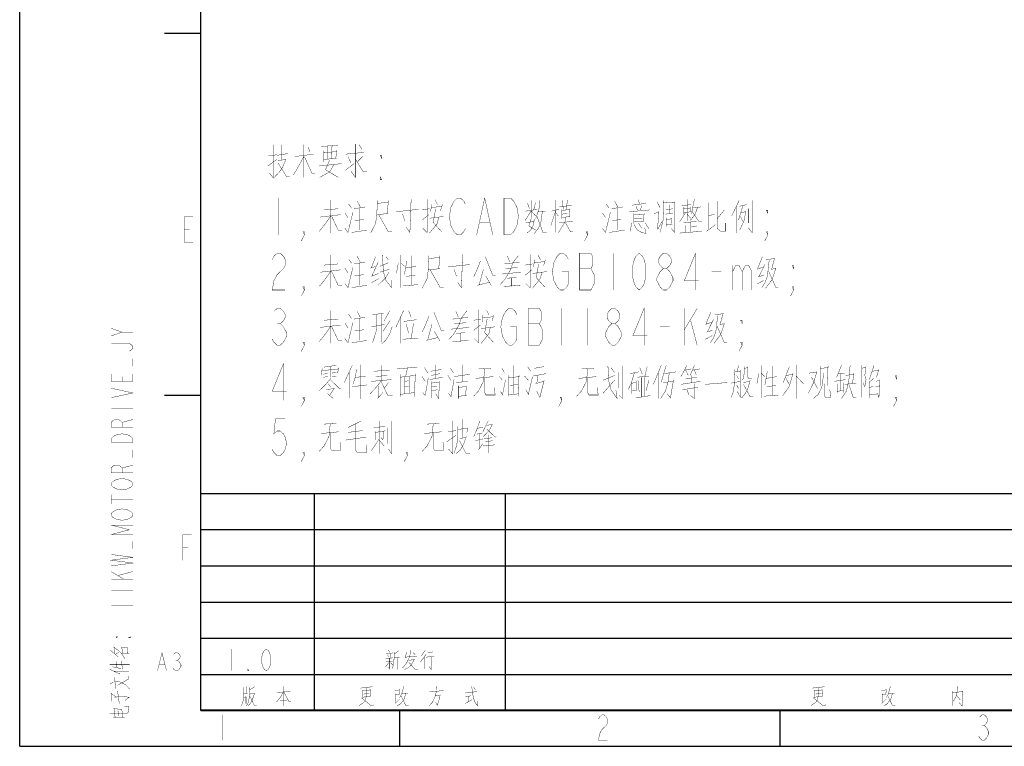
# Model space of a CAD drawing. Header units: millimetres. Extents: x 0 to 421, y 0 to 297.
# Tile 1 of 8: x 0 to 136, y 0 to 100. Entities that reach past the tile are written whole.
import ezdxf

# ---------------------------------------------------------------- set-up
doc = ezdxf.new("R2010")
doc.units = ezdxf.units.MM
doc.header["$LTSCALE"] = 23.1
doc.layers.add('13KW_HVAC_JY_DXF_FORMAT', color=7, linetype='CONTINUOUS')
doc.layers.add('13KW_HVAC_JY_DXF_TEXT', color=7, linetype='CONTINUOUS')

msp = doc.modelspace()

# ---------------------------------------------------------------- linework, layer by layer
at = {"layer": '13KW_HVAC_JY_DXF_FORMAT', "color": 2, "linetype": 'Continuous'}
for p, q in [((0, 0), (0, 297)), ((20, 98.5), (25, 98.5)), ((20, 48.5), (25, 48.5)), ((25.00062, 4.92626), (25.00062, 34.92626)), ((25.00062, 34.92626), (235.10062, 34.92626)), ((40.70062, 4.92626), (40.70062, 34.92626)), ((67.10062, 4.92626), (67.10062, 34.92626)), ((25.00062, 29.92626), (235.10062, 29.92626)), ((25.00062, 24.92626), (235.10062, 24.92626)), ((25.00062, 19.92626), (235.10062, 19.92626)), ((25.00062, 14.92626), (235.10062, 14.92626)), ((25.00062, 9.92626), (235.10062, 9.92626)), ((25.00062, 4.92626), (235.10062, 4.92626)), ((52.5, 0), (52.5, 5)), ((105, 0), (105, 5)), ((0, 0), (420, 0))]:
    msp.add_line(p, q, dxfattribs=at)
at = {"layer": '13KW_HVAC_JY_DXF_FORMAT', "color": 7, "linetype": 'Continuous'}
for p, q in [((25, 5), (25, 292)), ((415, 5), (25, 5))]:
    msp.add_line(p, q, dxfattribs=at)
at = {"layer": '13KW_HVAC_JY_DXF_FORMAT', "color": 2, "linetype": 'Continuous', "const_width": 0.05}
for points in [[(23.92632, 69.65543), (22.70132, 69.65543), (22.70132, 73.15544), (23.92632, 73.15544)], [(22.70132, 71.40544), (23.46695, 71.40544)], [(14.13235, 57.20829), (12.63235, 57.73329)], [(12.63235, 56.68329), (14.13235, 57.20829), (15.63235, 57.20829)], [(12.63235, 55.63329), (15.13235, 55.63329), (15.38235, 55.50204), (15.63235, 55.23954), (15.63235, 54.97704), (15.38235, 54.71454), (15.13235, 54.58329)], [(15.63235, 53.53329), (15.63235, 52.48329)], [(15.63235, 51.43329), (15.63235, 50.38329), (12.63235, 50.38329), (12.63235, 51.43329)], [(14.13235, 50.38329), (14.13235, 51.03954)], [(12.63235, 48.15204), (15.63235, 48.80829), (12.63235, 49.46454)], [(12.63235, 46.70829), (15.63235, 46.70829)], [(15.63235, 44.08329), (12.63235, 44.08329), (12.63235, 44.73954), (12.88235, 45.00204), (13.13235, 45.13329), (13.63235, 45.13329), (13.88235, 45.00204), (14.13235, 44.73954), (14.13235, 44.08329)], [(14.13235, 44.73954), (15.63235, 45.13329)], [(14.88235, 43.03329), (15.38235, 42.77079), (15.63235, 42.50829), (15.63235, 41.98329), (12.63235, 41.98329)], [(12.63235, 41.98329), (12.63235, 42.50829), (12.88235, 42.77079)], [(12.88235, 42.77079), (13.38235, 43.03329), (14.13235, 43.16454), (14.88235, 43.03329)], [(15.63235, 40.93329), (15.63235, 39.88329)], [(15.63235, 37.78329), (12.63235, 37.78329), (12.63235, 38.43954), (12.88235, 38.70204), (13.13235, 38.83329), (13.63235, 38.83329), (13.88235, 38.70204), (14.13235, 38.43954), (14.13235, 37.78329)], [(14.13235, 38.43954), (15.63235, 38.83329)], [(12.88235, 36.60204), (13.38235, 36.86454), (14.13235, 36.99579), (14.88235, 36.86454)], [(14.88235, 36.86454), (15.38235, 36.60204), (15.63235, 36.33954), (15.63235, 36.07704), (15.38235, 35.81454)], [(13.38235, 35.55204), (12.88235, 35.81454), (12.63235, 36.07704), (12.63235, 36.33954), (12.88235, 36.60204)], [(15.38235, 35.81454), (14.88235, 35.55204), (14.13235, 35.42079), (13.38235, 35.55204)], [(12.63235, 33.45204), (12.63235, 34.76454)], [(12.63235, 34.10829), (15.63235, 34.10829)], [(12.88235, 32.40204), (13.38235, 32.66454), (14.13235, 32.79579), (14.88235, 32.66454)], [(14.88235, 32.66454), (15.38235, 32.40204), (15.63235, 32.13954), (15.63235, 31.87704), (15.38235, 31.61454)], [(13.38235, 31.35204), (12.88235, 31.61454), (12.63235, 31.87704), (12.63235, 32.13954), (12.88235, 32.40204)], [(15.38235, 31.61454), (14.88235, 31.35204), (14.13235, 31.22079), (13.38235, 31.35204)], [(15.63235, 29.25204), (12.63235, 29.25204), (15.13235, 29.90829), (12.63235, 30.56454), (15.63235, 30.56454)], [(22.53982, 25.70085), (22.53982, 29.20085), (23.76482, 29.20085)], [(15.63235, 28.33329), (15.63235, 27.28329)], [(22.53982, 27.45086), (23.30545, 27.45086)], [(12.63235, 24.92079), (15.63235, 25.31454), (12.63235, 25.70829), (15.63235, 26.10204), (12.63235, 26.49579)], [(14.38235, 23.08329), (12.63235, 24.13329)], [(13.63235, 23.60829), (15.63235, 24.13329)], [(12.63235, 23.08329), (15.63235, 23.08329)], [(12.63235, 21.50829), (15.63235, 21.50829)], [(12.63235, 19.40829), (15.63235, 19.40829)], [(13.30586, 15.12889), (13.55586, 15.12889), (13.30586, 14.99764), (13.30586, 15.12889)], [(15.30586, 15.12889), (15.30586, 14.99764), (15.05586, 14.99764), (15.30586, 15.12889)], [(12.93489, 13.72889), (13.6607, 13.22889), (14.09618, 12.77889)], [(13.08005, 12.87889), (13.03166, 13.62889)], [(14.87037, 13.57889), (14.04779, 13.67889)], [(14.24134, 12.82889), (14.09618, 13.62889)], [(14.91876, 12.82889), (14.87037, 13.67889)], [(12.49941, 13.27889), (13.61231, 12.37889)], [(13.2736, 12.72889), (13.6607, 12.97889)], [(13.99941, 12.82889), (15.1607, 12.82889)], [(14.09618, 12.77889), (14.53166, 12.12889)], [(19.02465, 10.43104), (19.64965, 12.93104), (20.27465, 10.43104)], [(21.27465, 12.7227), (21.52465, 12.93104), (21.77465, 12.93104), (22.02465, 12.7227), (22.14965, 12.51437), (22.14965, 12.30604), (22.02465, 12.0977), (21.77465, 11.88937), (22.02465, 11.68104)], [(29.25062, 13.42626), (29.25062, 10.42626)], [(34.05062, 10.42626), (33.75062, 10.67626), (33.60062, 10.92626), (33.45062, 11.42626), (33.45062, 12.42625), (33.60062, 12.92625), (33.75062, 13.17626), (34.05062, 13.42626), (34.35062, 13.17626), (34.50062, 12.92625), (34.65062, 12.42625), (34.65062, 11.42626), (34.50062, 10.92626), (34.35062, 10.67626), (34.05062, 10.42626)], [(50.52919, 12.1198), (51.55776, 12.21658)], [(50.64348, 12.79723), (51.50062, 12.894)], [(50.81491, 12.65206), (50.92919, 12.31335)], [(50.92919, 13.28109), (51.10062, 12.99077)], [(51.2149, 12.79723), (51.15776, 12.21658)], [(51.72919, 13.03916), (51.67205, 11.53916), (51.61491, 11.20045), (51.44348, 10.71658)], [(52.30062, 13.18432), (51.72919, 12.74884)], [(51.72919, 12.21658), (52.47205, 12.31335)], [(52.12919, 12.26497), (52.12919, 10.57142)], [(54.01491, 13.28109), (53.84348, 12.36174), (53.44348, 11.53916), (52.87205, 10.81335)], [(53.44348, 13.03916), (53.21491, 12.21658)], [(53.21491, 12.31335), (54.87205, 12.45851)], [(54.30062, 12.99077), (54.64348, 12.60368)], [(55.32919, 11.63594), (56.12919, 12.70045)], [(56.0149, 13.28109), (55.44347, 12.45851)], [(55.90062, 12.36174), (55.90062, 10.66819)], [(56.12919, 12.31335), (57.27205, 12.45851)], [(56.35776, 12.94239), (57.04347, 13.03916)], [(56.52919, 11.05529), (56.81491, 10.6198), (56.81491, 12.31335)], [(12.40263, 11.27889), (15.20908, 11.27889)], [(12.78973, 10.97889), (13.41876, 10.87889), (13.99941, 10.67889)], [(13.41876, 10.87889), (13.37037, 11.72889)], [(14.19295, 10.62889), (14.04779, 11.82889)], [(19.27465, 11.26437), (20.02465, 11.26437)], [(22.02465, 11.68104), (22.27465, 11.26437), (22.27465, 11.05604), (22.14965, 10.8477), (22.02465, 10.63937), (21.77465, 10.43104), (21.52465, 10.43104), (21.27465, 10.63937), (21.14965, 10.8477)], [(21.52465, 11.88937), (21.77465, 11.88937)], [(50.92919, 11.53916), (50.52919, 10.95851)], [(50.64348, 11.68432), (51.50062, 11.7811)], [(51.04348, 12.16819), (51.04348, 10.71658), (50.81491, 10.95851)], [(51.2149, 11.53916), (51.55776, 11.20045)], [(54.07205, 11.24884), (53.67205, 10.86174), (53.15776, 10.6198)], [(53.72919, 11.87787), (54.47205, 11.97464)], [(53.72919, 11.63594), (54.64348, 10.57142)], [(54.52919, 12.07142), (54.07205, 11.24884)], [(12.45102, 10.62889), (13.85424, 9.97889)], [(13.03166, 10.37889), (15.11231, 10.37889)], [(13.2736, 7.97889), (13.08005, 9.52889)], [(13.51553, 8.42889), (15.01554, 9.27889), (15.01554, 9.72889)], [(31.65062, 10.42626), (31.50062, 10.42626), (31.50062, 10.67626), (31.65062, 10.42626)], [(54.64348, 10.57142), (54.98634, 10.57142)], [(12.45102, 8.57889), (12.93489, 8.87889)], [(13.12844, 9.02889), (13.75747, 8.92889), (14.28973, 8.67889), (14.62844, 8.47889), (15.1607, 7.92889)], [(30.90776, 8.13593), (30.90776, 6.53916), (30.79348, 6.0069), (30.62205, 5.6198)], [(31.30776, 8.28109), (31.30776, 7.26497)], [(31.76491, 8.13593), (31.70776, 6.73271), (31.53633, 6.0069), (31.30776, 5.57142)], [(32.45062, 8.23271), (31.76491, 7.79723)], [(36.45062, 8.28109), (36.45062, 5.57142)], [(48.75776, 8.23271), (47.04348, 8.03916)], [(47.84348, 8.13593), (47.84348, 6.87787), (47.72919, 6.29722)], [(53.04348, 8.28109), (52.8149, 7.45851), (52.70062, 7.1198), (52.47205, 6.73271)], [(57.50062, 8.32948), (57.6149, 7.79723)], [(62.58633, 7.07142), (62.41491, 8.28109)], [(62.70062, 8.13593), (62.92919, 7.79723)], [(111.15777, 8.23271), (109.44348, 8.03916)], [(110.24348, 8.13593), (110.24348, 6.87787), (110.1292, 6.29722)], [(120.24348, 8.28109), (120.01491, 7.45851), (119.90062, 7.1198), (119.67205, 6.73271)], [(129.50062, 8.32948), (129.44348, 7.45851)], [(12.59618, 7.32889), (13.2736, 6.82889)], [(12.74134, 6.22889), (12.64457, 7.27889)], [(13.08005, 6.72889), (13.61231, 6.87889), (14.33812, 6.87889), (15.11231, 6.77889), (14.53166, 6.32889)], [(13.51553, 7.62889), (13.75747, 5.87889)], [(30.90776, 7.21658), (31.47919, 7.31335)], [(30.90776, 6.78109), (31.25062, 6.82948)], [(31.25062, 6.87787), (31.25062, 5.91013)], [(32.45062, 7.36174), (32.1649, 6.53916), (31.87919, 5.95851), (31.53633, 5.57142)], [(31.76491, 7.21658), (32.39348, 7.31335)], [(31.82205, 6.87787), (32.39348, 5.66819), (32.73633, 5.66819)], [(36.39348, 7.45851), (35.99348, 6.78109), (35.42205, 6.05529)], [(35.47919, 7.41013), (37.3649, 7.60368)], [(36.50776, 7.45851), (37.19348, 6.15206), (37.47919, 6.15206)], [(47.32919, 7.79723), (47.32919, 6.73271)], [(48.47205, 7.79723), (47.32919, 7.65206)], [(47.32919, 6.78109), (48.47205, 6.92626)], [(47.50062, 7.21658), (48.30062, 7.31335)], [(48.47205, 7.84561), (48.4149, 6.92626)], [(51.78633, 7.70045), (52.47205, 7.79723)], [(51.90062, 7.26497), (51.90062, 6.0069)], [(51.90062, 7.1198), (52.47205, 7.21658)], [(53.32919, 7.36174), (53.10062, 6.53916), (52.8149, 6.15206), (52.52919, 5.81335), (52.12919, 5.6198)], [(52.47205, 7.894), (52.41491, 7.21658)], [(52.70062, 6.92626), (53.32919, 5.6198), (53.72919, 5.6198)], [(52.75776, 7.31335), (53.6149, 7.36174)], [(57.55776, 7.60368), (57.32919, 6.78109), (56.98633, 6.05529), (56.52919, 5.57142)], [(56.58634, 7.5069), (58.52919, 7.70045)], [(57.38633, 6.97464), (58.0149, 7.07142)], [(58.07205, 7.1198), (57.90062, 6.394), (57.67205, 5.66819), (57.44348, 6.05529)], [(61.55776, 7.36174), (63.10062, 7.55529)], [(61.55776, 6.82948), (62.30062, 6.97464)], [(61.95776, 6.87787), (61.95776, 6.20045)], [(62.58633, 7.07142), (62.8149, 6.15206), (63.2149, 5.6198), (63.15776, 6.24884)], [(109.72919, 7.79723), (109.72919, 6.73271)], [(110.87205, 7.79723), (109.72919, 7.65206)], [(109.72919, 6.78109), (110.87205, 6.92626)], [(109.90062, 7.21658), (110.70062, 7.31335)], [(110.87205, 7.84561), (110.8149, 6.92626)], [(118.98633, 7.70045), (119.67205, 7.79723)], [(119.10062, 7.26497), (119.10062, 6.0069)], [(119.10062, 7.1198), (119.67205, 7.21658)], [(120.52919, 7.36174), (120.30062, 6.53916), (120.01491, 6.15206), (119.72919, 5.81335), (119.32919, 5.6198)], [(119.67205, 7.894), (119.61491, 7.21658)], [(119.90062, 6.92626), (120.52919, 5.6198), (120.92919, 5.6198)], [(119.95776, 7.31335), (120.81491, 7.36174)], [(128.75776, 7.65206), (128.75776, 5.6198)], [(128.75776, 7.41013), (130.24348, 7.55529)], [(129.44348, 7.45851), (129.32919, 6.92626), (128.92919, 6.20045)], [(129.38634, 7.02303), (129.90062, 6.394)], [(130.24348, 7.65206), (130.1292, 5.57142), (129.72919, 6.05529)], [(12.40263, 4.57889), (14.87037, 4.57889), (14.96715, 4.67889), (15.06392, 4.82889), (15.01554, 5.52889), (14.43489, 5.42889)], [(35.99348, 6.29722), (36.90776, 6.394)], [(46.87205, 5.6198), (47.44348, 6.0069), (47.72919, 6.29722)], [(47.15776, 6.73271), (48.52919, 5.6198), (48.92919, 5.71658)], [(51.84348, 5.91013), (52.47205, 6.53916)], [(61.50062, 5.91013), (62.47205, 6.44239)], [(109.27205, 5.6198), (109.84347, 6.0069), (110.1292, 6.29722)], [(109.55776, 6.73271), (110.92919, 5.6198), (111.32919, 5.71658)], [(119.04348, 5.91013), (119.67205, 6.53916)], [(12.93489, 5.22889), (14.09618, 5.07889)], [(13.17683, 3.97889), (13.03166, 5.17889)], [(13.6607, 4.17889), (13.56392, 4.92889)], [(14.09618, 5.12889), (14.24134, 3.97889)], [(28.04362, 4.347), (28.04362, 0.847)], [(79.93112, 3.76367), (80.08424, 4.05534), (80.3905, 4.347), (80.69675, 4.347), (81.00299, 4.05534), (81.15612, 3.76367), (81.15612, 3.18034), (81.00299, 2.88867), (80.69675, 2.597), (80.3905, 2.30534), (80.08424, 1.722), (79.93112, 0.847), (81.15612, 0.847)], [(132.58425, 4.05534), (132.8905, 4.347), (133.19674, 4.347), (133.503, 4.05534), (133.65612, 3.76367), (133.65612, 3.472), (133.503, 3.18034), (133.19674, 2.88867), (133.503, 2.597), (133.65612, 2.30534), (133.80925, 2.01367), (133.80925, 1.722), (133.65612, 1.43034), (133.503, 1.13867), (133.19674, 0.847), (132.8905, 0.847), (132.58425, 1.13867), (132.43112, 1.43034)], [(12.8865, 3.97889), (14.48328, 3.97889)], [(132.8905, 2.88867), (133.19674, 2.88867)]]:
    msp.add_lwpolyline(points, dxfattribs=at)
at = {"layer": '13KW_HVAC_JY_DXF_TEXT', "color": 2, "linetype": 'Continuous', "const_width": 0.05}
for points in [[(35.00473, 83.10115), (35.00473, 78.51276), (34.49673, 79.16825)], [(36.19006, 83.10115), (36.19006, 80.97082)], [(39.23806, 78.5947), (39.23806, 83.10115)], [(41.60873, 82.85534), (43.9794, 83.01921)], [(43.13273, 82.93728), (43.04806, 81.13469)], [(46.35006, 83.18309), (46.35006, 78.5947), (45.7574, 79.41405)], [(46.85806, 83.10115), (47.2814, 82.44567)], [(34.3274, 81.54438), (35.51273, 81.70825)], [(35.51273, 81.6263), (37.03673, 81.87212)], [(37.96806, 81.46243), (40.59273, 81.79019)], [(39.83073, 82.77341), (40.08473, 82.11793)], [(41.9474, 82.2818), (41.9474, 80.72503)], [(41.9474, 82.03599), (43.7254, 82.11793)], [(42.4554, 81.13469), (42.4554, 82.85534)], [(43.81006, 82.36373), (43.64073, 81.21664)], [(44.9954, 81.79019), (47.5354, 82.03599)], [(49.99073, 81.65362), (49.99073, 81.23029), (49.76848, 81.65362), (49.99073, 81.65362)], [(34.24273, 80.15147), (35.51273, 81.05277)], [(36.78273, 81.13469), (36.27473, 79.90566), (35.8514, 79.33212), (35.0894, 78.51276)], [(35.68206, 80.8889), (36.69806, 81.05277)], [(35.68206, 80.56115), (36.8674, 78.67663), (37.29073, 78.67663)], [(39.23806, 81.46243), (38.3914, 79.90566), (37.79873, 78.92244)], [(40.33873, 79.16825), (39.32273, 81.46243)], [(41.35473, 80.15147), (44.40273, 80.47921)], [(43.38673, 80.31534), (42.79406, 79.33212), (41.4394, 78.5947)], [(43.7254, 81.21664), (41.9474, 81.05277)], [(42.79406, 80.97082), (42.2014, 79.57792)], [(44.9954, 79.57792), (46.18073, 80.47921)], [(45.7574, 80.56115), (45.33406, 81.46243)], [(46.35006, 81.13469), (47.45073, 79.33212), (47.95873, 79.33212)], [(47.36606, 81.46243), (46.60406, 80.72503)], [(40.33873, 79.16825), (40.76206, 79.16825)], [(42.2014, 79.65986), (43.9794, 78.5947)], [(49.99073, 78.26696), (49.76848, 78.26696), (49.76848, 78.69029), (49.99073, 78.26696)], [(35.76673, 75.72696), (35.76673, 70.64695)], [(42.9634, 70.89277), (42.9634, 75.48115)], [(45.41873, 74.9076), (45.84206, 74.33405)], [(46.60406, 75.31728), (47.0274, 74.49792)], [(49.39806, 75.39922), (49.3134, 73.43276), (49.14406, 72.20373), (48.46673, 70.89277)], [(50.92206, 75.15341), (49.39806, 74.98953)], [(50.75273, 73.59663), (50.92206, 75.39922)], [(54.05473, 75.56309), (53.8854, 70.9747), (53.3774, 71.71212)], [(56.25606, 75.56309), (56.25606, 70.9747), (55.66339, 71.54825)], [(56.84873, 74.82566), (56.76406, 73.84244)], [(57.35673, 75.48115), (57.6954, 74.82566)], [(58.37273, 74.82566), (58.11873, 74.00631)], [(59.99198, 71.07029), (59.54748, 71.91696), (59.32523, 73.18696), (59.54748, 74.45696), (59.76973, 74.88029), (59.99198, 75.30362), (60.43648, 75.72696), (60.88098, 75.72696), (61.32548, 75.30362), (61.54773, 74.88029)], [(63.10348, 70.64695), (64.21473, 75.72696), (65.32598, 70.64695)], [(68.21523, 75.30362), (68.65973, 74.45696), (68.88198, 73.18696), (68.65973, 71.91696), (68.43748, 71.49363), (68.21523, 71.07029), (67.77073, 70.64695), (66.88173, 70.64695), (66.88173, 75.72696)], [(66.88173, 75.72696), (67.77073, 75.72696), (68.21523, 75.30362)], [(70.1414, 74.98953), (70.3954, 74.25212)], [(70.64939, 75.39922), (70.64939, 73.02309)], [(71.24206, 75.15341), (70.98806, 74.08825)], [(71.83473, 75.39922), (71.75006, 74.41599), (71.58073, 73.84244), (71.24206, 72.85922)], [(74.03606, 75.48115), (74.03606, 70.9747)], [(74.9674, 75.39922), (75.05206, 74.17018)], [(75.64473, 75.48115), (75.4754, 74.17018)], [(80.97873, 74.9076), (81.40206, 74.33405)], [(82.16406, 75.31728), (82.5874, 74.49792)], [(84.53473, 74.74373), (86.48206, 74.98953)], [(85.3814, 75.48115), (85.6354, 74.9076)], [(88.00607, 75.23535), (88.4294, 74.41599)], [(88.9374, 75.39922), (88.85273, 72.69534), (88.4294, 70.9747)], [(88.9374, 75.07147), (90.4614, 75.15341)], [(89.6994, 74.82566), (89.6994, 73.59663)], [(90.4614, 75.23535), (90.4614, 70.9747), (89.9534, 71.54825)], [(91.39273, 74.66179), (92.7474, 74.82566)], [(92.15473, 75.56309), (92.15473, 72.61341)], [(93.17073, 75.56309), (92.7474, 73.5147)], [(95.11806, 75.07147), (95.11806, 71.46631)], [(96.3034, 75.31728), (96.3034, 71.54825), (96.8114, 71.13857), (97.48873, 71.13857), (97.48873, 72.28567)], [(99.3514, 75.39922), (98.3354, 73.26889)], [(99.3514, 74.57986), (100.36739, 74.82566)], [(101.12939, 75.39922), (101.12939, 70.9747), (100.6214, 71.63018)], [(41.52406, 73.10502), (44.31806, 73.43276)], [(42.03206, 74.08825), (43.9794, 74.25212)], [(44.91073, 71.54825), (45.33406, 70.9747), (46.0114, 73.76051)], [(44.91073, 73.67857), (45.33406, 73.02309)], [(46.18073, 74.25212), (47.70473, 74.49792)], [(46.94273, 74.41599), (46.94273, 71.30244)], [(49.3134, 73.43276), (50.92206, 73.59663)], [(49.5674, 73.43276), (50.92206, 71.05664), (51.43006, 71.05664)], [(52.02273, 73.84244), (55.07073, 74.17018)], [(53.20806, 72.53147), (52.8694, 73.5147)], [(55.57873, 74.08825), (56.59473, 74.25212)], [(55.57873, 72.69534), (56.51007, 73.43276)], [(56.84873, 74.41599), (58.28806, 74.57986)], [(57.4414, 74.25212), (57.10273, 72.3676), (58.28806, 71.05664)], [(70.64939, 74.00631), (69.80273, 72.61341)], [(69.8874, 73.92438), (71.49607, 74.17018)], [(70.64939, 73.92438), (71.24206, 73.26889)], [(72.17339, 73.92438), (72.00406, 72.53147), (71.6654, 71.63018), (71.07273, 70.81082)], [(71.58073, 73.84244), (72.59673, 73.92438)], [(74.03606, 74.00631), (73.35873, 71.95792)], [(73.4434, 73.92438), (74.45939, 74.17018)], [(74.03606, 73.67857), (74.37473, 73.26889)], [(74.54407, 74.49792), (76.2374, 74.74373)], [(74.88273, 74.17018), (74.88273, 72.85922)], [(74.88273, 74.00631), (75.98339, 74.17018)], [(74.88273, 73.5147), (75.64473, 73.59663)], [(75.98339, 74.25212), (75.89873, 73.18696)], [(80.47073, 71.54825), (80.89407, 70.9747), (81.57139, 73.76051)], [(80.47073, 73.67857), (80.89407, 73.02309)], [(81.74073, 74.25212), (83.26473, 74.49792)], [(82.50273, 74.41599), (82.50273, 71.30244)], [(84.19606, 73.84244), (86.99006, 74.08825)], [(84.78873, 73.59663), (84.78873, 72.20373)], [(84.78873, 73.43276), (86.1434, 73.5147)], [(85.29673, 74.08825), (85.1274, 74.57986)], [(85.8894, 74.66179), (85.72006, 74.08825)], [(86.22806, 73.59663), (86.1434, 72.53147)], [(87.58273, 73.59663), (88.26006, 73.76051)], [(88.26006, 73.92438), (88.09073, 71.46631)], [(89.1914, 74.08825), (90.20739, 74.25212)], [(89.1914, 73.5147), (90.20739, 73.59663)], [(91.9854, 73.76051), (91.13873, 72.44954)], [(91.64673, 74.49792), (91.64673, 73.43276)], [(91.64673, 74.25212), (92.57807, 74.33405)], [(91.64673, 73.67857), (92.66273, 73.84244)], [(92.15473, 73.5147), (92.66273, 72.94115)], [(92.57807, 74.49792), (92.57807, 73.84244)], [(93.59406, 74.41599), (93.25539, 73.43276), (92.57807, 72.61341)], [(92.83206, 73.92438), (93.7634, 72.53147), (94.18673, 72.53147)], [(93.0014, 74.41599), (94.0174, 74.49792)], [(95.11806, 73.26889), (95.96473, 73.5147)], [(96.3034, 72.85922), (97.31939, 74.08825)], [(99.01273, 74.57986), (99.01273, 70.89277)], [(99.8594, 74.66179), (99.26673, 72.69534)], [(99.43606, 71.30244), (100.02873, 72.61341), (100.28273, 73.92438)], [(99.60539, 73.67857), (100.19806, 73.84244)], [(100.6214, 72.28567), (100.6214, 74.25212)], [(103.33073, 74.03362), (103.33073, 73.61029), (103.10848, 74.03362), (103.33073, 74.03362)], [(42.9634, 73.26889), (42.28606, 72.28567), (41.77806, 71.63018), (41.35473, 71.13857)], [(43.04806, 73.26889), (43.9794, 71.30244), (44.4874, 71.30244)], [(46.2654, 72.61341), (47.5354, 72.77728)], [(56.59473, 72.94115), (58.54206, 73.18696)], [(57.86473, 73.10502), (57.6954, 72.28567), (57.27207, 71.71212), (56.59473, 70.89277)], [(63.54798, 72.34029), (64.88148, 72.34029)], [(69.8874, 72.28567), (71.07273, 72.53147)], [(71.07273, 72.85922), (70.9034, 71.95792), (70.56473, 71.30244), (70.05673, 70.89277)], [(70.64939, 72.94115), (70.31073, 71.87599), (71.24206, 71.30244)], [(71.41139, 73.26889), (72.25807, 70.9747), (72.76606, 70.9747)], [(75.39073, 73.10502), (75.30607, 72.44954), (74.37473, 70.89277)], [(74.45939, 72.28567), (76.40673, 72.53147)], [(74.88273, 73.02309), (75.98339, 73.18696)], [(75.39073, 72.28567), (76.06807, 71.05664)], [(81.8254, 72.61341), (83.09539, 72.77728)], [(84.53473, 72.28567), (84.28073, 71.13857)], [(84.78873, 72.85922), (85.97406, 72.94115)], [(86.22806, 72.53147), (84.78873, 72.44954)], [(84.8734, 72.03986), (85.21206, 71.38438), (85.72006, 71.05664), (86.48206, 70.81082), (86.31273, 71.63018)], [(85.46607, 72.28567), (85.8894, 71.54825)], [(86.3974, 72.28567), (86.9054, 71.46631)], [(88.09073, 71.38438), (88.68339, 72.44954)], [(89.27606, 73.02309), (89.27606, 71.79405)], [(89.27606, 72.77728), (90.03806, 72.85922)], [(89.27606, 72.03986), (90.12273, 72.12179)], [(90.03806, 72.94115), (90.03806, 72.20373)], [(91.64673, 72.28567), (93.5094, 72.53147)], [(92.66273, 72.44954), (92.66273, 70.9747)], [(94.86406, 71.13857), (96.0494, 72.03986)], [(99.52073, 73.18696), (99.8594, 72.53147)], [(39.32273, 70.64695), (39.10048, 71.07029), (39.32273, 71.07029), (39.32273, 70.64695), (38.87823, 69.80029)], [(47.95873, 71.30244), (45.84206, 70.9747)], [(61.54773, 71.49363), (61.32548, 71.07029), (60.88098, 70.64695), (60.43648, 70.64695), (59.99198, 71.07029)], [(76.06807, 71.05664), (76.40673, 71.05664)], [(78.43873, 70.64695), (78.21648, 71.07029), (78.43873, 71.07029), (78.43873, 70.64695), (77.99423, 69.80029)], [(83.51873, 71.30244), (81.40206, 70.9747)], [(91.13873, 70.89277), (94.18673, 71.13857)], [(91.9854, 71.95792), (91.9854, 70.9747)], [(92.66273, 71.71212), (93.5094, 71.87599)], [(103.33073, 70.64695), (103.10848, 71.07029), (103.33073, 71.07029), (103.33073, 70.64695), (102.88623, 69.80029)], [(34.87773, 67.26029), (35.09998, 67.68362), (35.54448, 68.10696), (35.98898, 68.10696), (36.43348, 67.68362), (36.65573, 67.26029), (36.65573, 66.41362), (36.43348, 65.99029)], [(74.88273, 65.56696), (75.77173, 65.56696), (75.77173, 63.87362), (75.54948, 63.45029), (75.10498, 63.02696), (74.66048, 63.02696), (74.21598, 63.45029), (73.99373, 63.87362), (73.77148, 64.29695), (73.54923, 65.56696), (73.77148, 66.83695), (73.99373, 67.26029), (74.21598, 67.68362), (74.66048, 68.10696), (75.10498, 68.10696), (75.54948, 67.68362), (75.77173, 67.26029)], [(77.32748, 68.10696), (77.32748, 63.02696), (78.88323, 63.02696), (79.10548, 63.45029), (79.32773, 63.87362), (79.32773, 65.14362), (79.10548, 65.56696), (78.88323, 65.99029), (79.10548, 66.41362), (79.10548, 67.68362), (78.88323, 68.10696), (77.32748, 68.10696)], [(81.99473, 68.10696), (81.99473, 63.02696)], [(85.55073, 63.02696), (85.10623, 63.45029), (84.88398, 63.87362), (84.66173, 64.72029), (84.66173, 66.41362), (84.88398, 67.26029), (85.10623, 67.68362), (85.55073, 68.10696), (85.99523, 67.68362), (86.21748, 67.26029), (86.43973, 66.41362), (86.43973, 64.72029), (86.21748, 63.87362), (85.99523, 63.45029), (85.55073, 63.02696)], [(88.88448, 65.99029), (88.43998, 66.41362), (88.21773, 66.83695), (88.21773, 67.26029), (88.43998, 67.68362), (88.88448, 68.10696), (89.32898, 68.10696), (89.77348, 67.68362), (89.99573, 67.26029), (89.99573, 66.83695), (89.77348, 66.41362), (89.32898, 65.99029)], [(93.32948, 63.02696), (93.32948, 68.10696), (91.77373, 64.29695), (93.77398, 64.29695)], [(42.03206, 66.46824), (43.9794, 66.63212)], [(42.9634, 63.27276), (42.9634, 67.86115)], [(45.41873, 67.2876), (45.84206, 66.71406)], [(46.18073, 66.63212), (47.70473, 66.87793)], [(46.60406, 67.69728), (47.0274, 66.87793)], [(46.94273, 66.79599), (46.94273, 63.68244)], [(49.14406, 67.61534), (48.5514, 66.05857)], [(49.48273, 66.79599), (48.63606, 64.99341)], [(49.73673, 66.30437), (50.92206, 66.79599)], [(50.0754, 67.86115), (50.24473, 65.48502), (50.5834, 64.33792)], [(50.5834, 67.61534), (50.92206, 67.20567)], [(52.27673, 66.71406), (52.02273, 65.32115)], [(52.6154, 67.86115), (52.6154, 63.3547)], [(53.1234, 66.30437), (52.6154, 66.79599)], [(53.46206, 67.0418), (53.1234, 65.15728)], [(54.13939, 63.68244), (54.13939, 67.77921)], [(56.51007, 67.77921), (56.42539, 65.81276), (56.25606, 64.58373), (55.57873, 63.27276)], [(58.03407, 67.53341), (56.51007, 67.36954)], [(57.86473, 65.97663), (58.03407, 67.77921)], [(61.16673, 67.94309), (60.9974, 63.3547), (60.4894, 64.09212)], [(63.62207, 67.0418), (63.11406, 65.73083), (62.69073, 64.82953)], [(64.29939, 67.61534), (65.3154, 65.07535), (65.73873, 65.07535)], [(68.8714, 67.77921), (68.1094, 66.79599), (67.77073, 65.81276), (67.00873, 64.50179), (66.3314, 63.76438)], [(66.92406, 66.63212), (69.04073, 66.87793)], [(67.3474, 67.69728), (67.68606, 66.87793)], [(69.80273, 66.46824), (70.81873, 66.63212)], [(70.48006, 67.94309), (70.48006, 63.3547), (69.8874, 63.92825)], [(71.07273, 67.20567), (70.98806, 66.22244)], [(71.07273, 66.79599), (72.51206, 66.95986)], [(71.6654, 66.63212), (71.32673, 64.7476), (72.51206, 63.43663)], [(71.58073, 67.86115), (71.9194, 67.20567)], [(72.59673, 67.20567), (72.34273, 66.38631)], [(102.56873, 67.61534), (101.89139, 65.97663)], [(103.50007, 67.12373), (103.24606, 64.91147), (102.9074, 64.01018), (102.48406, 63.3547)], [(103.07673, 67.20567), (104.1774, 67.36954)], [(104.26206, 67.45147), (103.83873, 65.8947)], [(36.43348, 65.99029), (35.54448, 65.14362), (35.09998, 64.29695), (34.87773, 63.02696), (36.65573, 63.02696)], [(42.9634, 65.64889), (42.28606, 64.66566), (41.77806, 64.01018), (41.35473, 63.51857)], [(41.52406, 65.48502), (44.31806, 65.81276)], [(43.04806, 65.64889), (43.9794, 63.68244), (44.4874, 63.68244)], [(44.91073, 63.92825), (45.33406, 63.3547), (46.0114, 66.1405)], [(44.91073, 66.05857), (45.33406, 65.40309)], [(48.46673, 66.05857), (49.22873, 66.30437)], [(49.5674, 65.32115), (48.5514, 64.91147)], [(51.00673, 65.48502), (50.49873, 64.66566), (49.48273, 63.68244)], [(49.73673, 65.48502), (51.0914, 65.8947)], [(53.29273, 66.05857), (54.73206, 66.30437)], [(56.42539, 65.81276), (58.03407, 65.97663)], [(56.6794, 65.81276), (58.03407, 63.43663), (58.54206, 63.43663)], [(59.13473, 66.22244), (62.18273, 66.55019)], [(60.32006, 64.91147), (59.9814, 65.8947)], [(64.0454, 65.8947), (63.45273, 63.76438)], [(66.67007, 65.23922), (69.21006, 65.48502)], [(68.78673, 66.1405), (67.0934, 65.97663)], [(69.80273, 65.07535), (70.73407, 65.81276)], [(70.81873, 65.32115), (72.76606, 65.56696)], [(72.08873, 65.48502), (71.9194, 64.66566), (71.49607, 64.09212), (70.81873, 63.27276)], [(77.32748, 65.99029), (78.88323, 65.99029)], [(88.88448, 63.02696), (88.43998, 63.45029), (88.21773, 63.87362), (87.99548, 64.29695), (87.99548, 64.72029), (88.21773, 65.14362), (88.43998, 65.56696), (88.88448, 65.99029), (89.32898, 65.99029), (89.77348, 65.56696), (89.99573, 65.14362), (90.21798, 64.72029), (90.21798, 64.29695), (89.99573, 63.87362), (89.77348, 63.45029), (89.32898, 63.02696), (88.88448, 63.02696)], [(95.55198, 65.56696), (96.88548, 65.56696)], [(98.44123, 66.41362), (98.44123, 63.02696)], [(98.44123, 65.56696), (98.88573, 66.41362), (99.33023, 66.41362), (99.77473, 65.56696), (99.77473, 63.02696)], [(99.77473, 65.56696), (100.21923, 66.41362), (100.66373, 66.41362), (101.10823, 65.56696), (101.10823, 63.02696)], [(101.80673, 65.8947), (102.73807, 66.22244)], [(102.9074, 66.55019), (102.06073, 64.82953)], [(104.4314, 66.05857), (103.9234, 64.50179), (102.99206, 63.27276)], [(103.4154, 65.64889), (104.4314, 63.3547), (104.77006, 63.3547)], [(103.75406, 65.8947), (104.34673, 65.97663)], [(106.88673, 66.41362), (106.88673, 65.99029), (106.66448, 66.41362), (106.88673, 66.41362)], [(46.2654, 64.99341), (47.5354, 65.15728)], [(48.5514, 64.01018), (49.5674, 64.58373)], [(50.5834, 64.33792), (51.3454, 63.3547), (51.3454, 64.41986)], [(54.6474, 65.07535), (53.3774, 64.91147)], [(63.19873, 63.68244), (64.89206, 64.09212)], [(64.38407, 64.91147), (65.14607, 63.6005)], [(67.3474, 64.66566), (68.6174, 64.7476)], [(67.94006, 64.66566), (67.94006, 63.51857)], [(101.80673, 63.84631), (102.73807, 64.33792)], [(101.97607, 64.82953), (102.73807, 65.07535)], [(39.32273, 63.02696), (39.10048, 63.45029), (39.32273, 63.45029), (39.32273, 63.02696), (38.87823, 62.18029)], [(47.95873, 63.68244), (45.84206, 63.3547)], [(52.95406, 63.6005), (54.98607, 63.76438)], [(66.8394, 63.51857), (69.1254, 63.68244)], [(106.88673, 63.02696), (106.66448, 63.45029), (106.88673, 63.45029), (106.88673, 63.02696), (106.44223, 62.18029)], [(35.09998, 60.06362), (35.54448, 60.48695), (35.98898, 60.48695), (36.43348, 60.06362), (36.65573, 59.64029), (36.65573, 59.21696), (36.43348, 58.79362), (35.98898, 58.37029), (36.43348, 57.94696)], [(42.9634, 55.65276), (42.9634, 60.24115)], [(46.60406, 60.07728), (47.0274, 59.25792)], [(48.72073, 59.58567), (50.24473, 59.83147)], [(51.0914, 60.15921), (50.3294, 58.76631)], [(53.03873, 60.24115), (51.93806, 57.86502)], [(53.71606, 60.15921), (54.05473, 59.25792)], [(57.18739, 59.99534), (58.2034, 57.45534), (58.62673, 57.45534)], [(61.7594, 60.15921), (60.9974, 59.17599), (60.65873, 58.19276), (59.89673, 56.8818), (59.2194, 56.14437)], [(60.2354, 60.07728), (60.57406, 59.25792)], [(63.36806, 60.32308), (63.36806, 55.7347), (62.77539, 56.30824)], [(64.46873, 60.24115), (64.8074, 59.58567)], [(67.77073, 57.94696), (68.65973, 57.94696), (68.65973, 56.25362), (68.43748, 55.83029), (67.99298, 55.40696), (67.54848, 55.40696), (67.10398, 55.83029), (66.88173, 56.25362), (66.65948, 56.67696), (66.43723, 57.94696), (66.65948, 59.21696), (66.88173, 59.64029), (67.10398, 60.06362), (67.54848, 60.48695), (67.99298, 60.48695), (68.43748, 60.06362), (68.65973, 59.64029)], [(70.21548, 60.48695), (70.21548, 55.40696), (71.77123, 55.40696), (71.99348, 55.83029), (72.21573, 56.25362), (72.21573, 57.52362), (71.99348, 57.94696), (71.77123, 58.37029), (71.99348, 58.79362), (71.99348, 60.06362), (71.77123, 60.48695), (70.21548, 60.48695)], [(74.88273, 60.48695), (74.88273, 55.40696)], [(78.43873, 60.48695), (78.43873, 55.40696)], [(81.77248, 58.37029), (81.32798, 58.79362), (81.10573, 59.21696), (81.10573, 59.64029), (81.32798, 60.06362), (81.77248, 60.48695), (82.21698, 60.48695), (82.66148, 60.06362), (82.88373, 59.64029), (82.88373, 59.21696), (82.66148, 58.79362), (82.21698, 58.37029)], [(86.21748, 55.40696), (86.21748, 60.48695), (84.66173, 56.67696), (86.66198, 56.67696)], [(91.77373, 60.48695), (91.77373, 55.40696)], [(91.77373, 57.52362), (93.55173, 60.48695)], [(95.45673, 59.99534), (94.7794, 58.35663)], [(97.15006, 59.83147), (96.72673, 58.2747)], [(42.03206, 58.84825), (43.9794, 59.01212)], [(44.91073, 56.30824), (45.33406, 55.7347), (46.0114, 58.52051)], [(45.41873, 59.6676), (45.84206, 59.09405)], [(46.18073, 59.01212), (47.70473, 59.25792)], [(46.94273, 59.17599), (46.94273, 56.06244)], [(49.3134, 59.58567), (49.3134, 57.86502)], [(49.90606, 59.74954), (49.90606, 55.81663)], [(51.17606, 58.84825), (50.16007, 57.29147)], [(52.6154, 59.25792), (52.6154, 55.65276)], [(53.03873, 58.68438), (54.81673, 58.93018)], [(56.51007, 59.4218), (56.00206, 58.11083), (55.57873, 57.20954)], [(59.81206, 59.01212), (61.92873, 59.25792)], [(61.67473, 58.52051), (59.9814, 58.35663)], [(62.69073, 58.84825), (63.70673, 59.01212)], [(63.96073, 59.58567), (63.87606, 58.60244)], [(63.96073, 59.17599), (65.40006, 59.33986)], [(64.5534, 59.01212), (64.21473, 57.1276), (65.40006, 55.81663)], [(65.48473, 59.58567), (65.23073, 58.76631)], [(92.66273, 58.79362), (93.55173, 55.40696)], [(94.69473, 58.2747), (95.62606, 58.60244)], [(95.7954, 58.93018), (94.94873, 57.20954)], [(96.38806, 59.50373), (96.13406, 57.29147), (95.7954, 56.39018), (95.37206, 55.7347)], [(95.96473, 59.58567), (97.0654, 59.74954)], [(99.77473, 58.79362), (99.77473, 58.37029), (99.55248, 58.79362), (99.77473, 58.79362)], [(35.54448, 58.37029), (35.98898, 58.37029)], [(36.43348, 57.94696), (36.87798, 57.10029), (36.87798, 56.67696)], [(42.9634, 58.02889), (42.28606, 57.04567), (41.77806, 56.39018), (41.35473, 55.89857)], [(41.52406, 57.86502), (44.31806, 58.19276)], [(43.04806, 58.02889), (43.9794, 56.06244), (44.4874, 56.06244)], [(44.91073, 58.43857), (45.33406, 57.78308)], [(46.2654, 57.37341), (47.5354, 57.53728)], [(48.5514, 57.94696), (50.41406, 58.2747)], [(49.14406, 56.96373), (49.3134, 57.86502)], [(51.43006, 57.94696), (51.0914, 56.96373), (50.5834, 56.14437), (49.99073, 55.57083)], [(53.3774, 58.2747), (53.71606, 57.04567)], [(54.3934, 58.43857), (54.05473, 56.30824)], [(56.9334, 58.2747), (56.34073, 56.14437)], [(57.27207, 57.29147), (58.03407, 55.9805)], [(59.55806, 57.61921), (62.09807, 57.86502)], [(60.2354, 57.04567), (61.5054, 57.1276)], [(62.69073, 57.45534), (63.62207, 58.19276)], [(63.70673, 57.70115), (65.65406, 57.94696)], [(64.97673, 57.86502), (64.8074, 57.04567), (64.38407, 56.47212), (63.70673, 55.65276)], [(70.21548, 58.37029), (71.77123, 58.37029)], [(81.77248, 55.40696), (81.32798, 55.83029), (81.10573, 56.25362), (80.88348, 56.67696), (80.88348, 57.10029), (81.10573, 57.52362), (81.32798, 57.94696), (81.77248, 58.37029), (82.21698, 58.37029), (82.66148, 57.94696), (82.88373, 57.52362), (83.10598, 57.10029), (83.10598, 56.67696), (82.88373, 56.25362), (82.66148, 55.83029), (82.21698, 55.40696), (81.77248, 55.40696)], [(88.43998, 57.94696), (89.77348, 57.94696)], [(94.86406, 57.20954), (95.62606, 57.45534)], [(97.31939, 58.43857), (96.8114, 56.8818), (95.88006, 55.65276)], [(96.3034, 58.02889), (97.31939, 55.7347), (97.65806, 55.7347)], [(96.64206, 58.2747), (97.23473, 58.35663)], [(36.87798, 56.67696), (36.43348, 55.83029), (35.98898, 55.40696), (35.54448, 55.40696), (35.09998, 55.83029), (34.87773, 56.25362)], [(39.32273, 55.40696), (39.10048, 55.83029), (39.32273, 55.83029), (39.32273, 55.40696), (38.87823, 54.56029)], [(47.95873, 56.06244), (45.84206, 55.7347)], [(49.14406, 57.04567), (48.72073, 55.7347)], [(52.8694, 56.22631), (55.07073, 56.39018)], [(56.08673, 56.06244), (57.78006, 56.47212)], [(59.7274, 55.89857), (62.01339, 56.06244)], [(60.82806, 57.04567), (60.82806, 55.89857)], [(94.69473, 56.22631), (95.62606, 56.71793)], [(99.77473, 55.40696), (99.55248, 55.83029), (99.77473, 55.83029), (99.77473, 55.40696), (99.33023, 54.56029)], [(36.43348, 47.78696), (36.43348, 52.86696), (34.87773, 49.05696), (36.87798, 49.05696)], [(41.77806, 52.21148), (41.60873, 51.22825)], [(41.77806, 51.88373), (44.06406, 52.12954)], [(42.03206, 52.37535), (43.7254, 52.62115)], [(42.87873, 52.45728), (42.87873, 50.98244)], [(44.06406, 52.29341), (43.89473, 51.55599)], [(45.92673, 52.62115), (44.82606, 50.24502)], [(46.5194, 52.0476), (46.35006, 50.98244), (46.0114, 49.99921)], [(47.0274, 52.70309), (47.0274, 47.95083)], [(48.89006, 51.80179), (51.0914, 51.96566)], [(49.90606, 52.62115), (49.90606, 50.57276)], [(54.90139, 52.37535), (52.1074, 52.12954)], [(53.29273, 51.06438), (53.54673, 52.21148)], [(55.9174, 52.29341), (56.34073, 51.55599)], [(56.76406, 51.80179), (58.2034, 52.0476)], [(57.4414, 50.81857), (57.4414, 52.70309)], [(59.4734, 52.21148), (59.89673, 51.55599)], [(61.08206, 50.32695), (61.08206, 52.70309)], [(63.36806, 52.12954), (65.06139, 52.21148)], [(64.0454, 50.40889), (64.21473, 52.12954)], [(66.58539, 52.21148), (66.92406, 51.63792)], [(68.19406, 52.62115), (68.19406, 48.68825)], [(70.1414, 52.45728), (70.56473, 51.80179)], [(71.07273, 52.21148), (72.4274, 52.45728)], [(77.59206, 52.12954), (79.28539, 52.21148)], [(78.2694, 50.40889), (78.43873, 52.12954)], [(81.23273, 52.53922), (81.3174, 50.57276), (81.65607, 49.2618), (82.50273, 48.03276), (82.33339, 49.17986)], [(82.16406, 51.63792), (81.65607, 52.29341)], [(82.75673, 48.52438), (83.26473, 48.03276), (83.26473, 52.53922)], [(85.46607, 51.71986), (84.28073, 51.47405)], [(85.6354, 52.29341), (85.97406, 51.39212)], [(86.31273, 51.06438), (86.6514, 52.45728)], [(88.59873, 52.62115), (87.49806, 49.99921)], [(89.27606, 52.62115), (88.59873, 50.32695)], [(89.02206, 51.47405), (90.63073, 51.71986)], [(92.15473, 52.62115), (91.30806, 51.06438)], [(91.81607, 51.96566), (92.7474, 52.12954)], [(92.32406, 51.22825), (91.9854, 51.96566)], [(93.17073, 52.62115), (92.57807, 51.22825)], [(92.91673, 51.96566), (93.93273, 52.12954)], [(93.17073, 51.96566), (93.42473, 51.31018)], [(98.75873, 52.0476), (98.67406, 49.83534)], [(98.75873, 51.71986), (99.52073, 51.80179)], [(99.26673, 52.62115), (99.0974, 51.80179)], [(99.52073, 51.96566), (99.52073, 48.19664)], [(100.02873, 52.45728), (100.02873, 51.39212), (99.94406, 50.81857), (99.77473, 50.57276)], [(100.02873, 52.21148), (100.53673, 52.29341)], [(100.53673, 52.45728), (100.53673, 50.98244), (100.70606, 50.81857), (101.12939, 50.81857)], [(102.3994, 52.62115), (102.3994, 48.1147)], [(103.24606, 51.80179), (102.9074, 49.91728)], [(103.9234, 48.44244), (103.9234, 52.53922)], [(106.29406, 52.45728), (105.4474, 50.24502)], [(107.2254, 52.70309), (107.2254, 48.03276)], [(110.10406, 51.80179), (109.7654, 50.6547), (109.59606, 50.16308), (108.91874, 48.77018)], [(110.52739, 52.53922), (110.52739, 49.83534)], [(111.62806, 52.29341), (110.52739, 52.21148)], [(111.5434, 49.83534), (111.62806, 52.53922)], [(113.49073, 52.62115), (112.8134, 50.98244)], [(114.67606, 52.62115), (114.50673, 50.57276), (114.16807, 49.01599)], [(116.28473, 52.62115), (116.28473, 48.19664)], [(116.28473, 52.21148), (116.87739, 52.37535)], [(116.87739, 52.45728), (116.70806, 51.22825)], [(117.97806, 52.62115), (117.6394, 51.55599), (117.30073, 50.6547)], [(117.72406, 51.80179), (118.6554, 51.96566)], [(118.6554, 52.0476), (118.31674, 50.98244)], [(41.9474, 51.39212), (42.54006, 51.55599)], [(41.9474, 50.98244), (42.54006, 51.06438)], [(42.9634, 50.81857), (42.2014, 49.91728)], [(42.87873, 50.6547), (44.14873, 49.42567), (44.40273, 49.42567)], [(43.13273, 51.55599), (43.7254, 51.63792)], [(43.13273, 51.06438), (43.7254, 51.14631)], [(45.5034, 51.63792), (45.5034, 48.1147)], [(46.35006, 50.98244), (47.7894, 51.06438)], [(49.90606, 50.49082), (49.3134, 49.67147), (48.38206, 48.68825)], [(51.3454, 50.6547), (48.5514, 50.40889)], [(49.14406, 51.06438), (50.75273, 51.22825)], [(49.90606, 50.40889), (50.8374, 48.44244), (51.51473, 48.44244)], [(52.53073, 51.39212), (52.53073, 48.27857)], [(54.56273, 51.22825), (52.53073, 50.98244)], [(53.1234, 51.06438), (53.1234, 48.68825)], [(53.71606, 50.49082), (53.1234, 50.40889)], [(53.8854, 51.06438), (53.8854, 48.77018)], [(54.47806, 48.27857), (54.6474, 51.47405)], [(56.00206, 50.40889), (55.57873, 51.06438)], [(55.66339, 48.85212), (56.00206, 48.44244), (56.42539, 50.90051)], [(56.59473, 50.6547), (58.4574, 50.98244)], [(58.03407, 51.47405), (56.84873, 51.22825)], [(56.84873, 50.40889), (56.84873, 48.1147)], [(57.94939, 50.32695), (56.84873, 50.16308)], [(57.4414, 48.68825), (57.86473, 48.03276), (57.94939, 50.40889)], [(59.13473, 51.22825), (59.55806, 50.57276)], [(59.2194, 48.77018), (59.55806, 48.27857), (59.9814, 50.6547)], [(59.9814, 51.06438), (62.18273, 51.39212)], [(61.92873, 50.40889), (60.2354, 50.24502)], [(62.94473, 50.81857), (65.40006, 51.06438)], [(64.0454, 50.40889), (63.36806, 49.09792)], [(64.21473, 48.85212), (64.21473, 50.98244)], [(66.24673, 51.06438), (66.67007, 50.57276)], [(66.41606, 49.01599), (66.67007, 48.52438), (67.0934, 50.6547)], [(67.51673, 51.22825), (67.51673, 48.36051)], [(67.51673, 50.90051), (68.95606, 51.06438)], [(68.95606, 51.22825), (68.8714, 48.36051)], [(69.71806, 51.14631), (70.22606, 50.57276)], [(70.22606, 48.52438), (70.81873, 51.06438)], [(70.9034, 51.14631), (72.6814, 51.47405)], [(71.24206, 50.08115), (72.34273, 50.40889)], [(71.58073, 51.22825), (71.41139, 50.16308)], [(72.4274, 50.57276), (71.83473, 48.19664), (71.41139, 49.01599)], [(77.16873, 50.81857), (79.62406, 51.06438)], [(78.2694, 50.40889), (77.59206, 49.09792)], [(78.43873, 48.85212), (78.43873, 50.98244)], [(80.5554, 50.57276), (82.16406, 51.22825)], [(82.16406, 50.57276), (80.5554, 48.77018)], [(82.67206, 51.63792), (82.67206, 49.5076)], [(84.8734, 51.55599), (84.45006, 50.16308)], [(85.1274, 50.49082), (85.1274, 49.17986)], [(85.29673, 50.98244), (86.9054, 51.14631)], [(85.3814, 50.49082), (85.55073, 48.93405)], [(85.8894, 48.27857), (85.8894, 50.98244)], [(86.31273, 50.98244), (86.31273, 48.36051)], [(86.48206, 49.09792), (86.9054, 50.57276)], [(88.26006, 51.55599), (88.26006, 48.03276)], [(89.6994, 51.55599), (89.53007, 50.32695), (89.1914, 49.09792), (88.51406, 48.03276)], [(88.85273, 50.24502), (90.29207, 50.40889)], [(90.29207, 50.6547), (89.86873, 48.1147), (89.44539, 48.68825)], [(94.0174, 50.40889), (91.30806, 49.99921)], [(91.9854, 50.73664), (93.5094, 50.98244)], [(92.7474, 50.24502), (92.7474, 51.22825)], [(98.25073, 50.16308), (99.52073, 50.40889)], [(99.01273, 51.22825), (99.26673, 50.73664)], [(100.8754, 50.57276), (100.53673, 49.34373), (100.1134, 48.60631), (99.69007, 48.1147)], [(99.94406, 50.24502), (100.79073, 50.40889)], [(102.06073, 51.47405), (101.80673, 50.08115)], [(102.9074, 51.06438), (102.3994, 51.55599)], [(103.07673, 50.81857), (104.51606, 51.06438)], [(106.80207, 51.55599), (106.37873, 50.08115), (106.2094, 49.58954), (105.36273, 48.44244)], [(105.78606, 50.90051), (106.2094, 50.08115)], [(105.87073, 51.22825), (106.80207, 51.39212)], [(107.2254, 51.14631), (108.2414, 50.08115)], [(109.00339, 51.55599), (110.0194, 51.63792)], [(109.34207, 50.98244), (110.18873, 49.42567)], [(111.0354, 51.55599), (110.7814, 49.67147), (110.27339, 48.60631), (109.59606, 48.03276)], [(112.47473, 50.40889), (114.0834, 50.6547)], [(112.98273, 51.47405), (113.91407, 51.55599)], [(113.40606, 51.47405), (113.40606, 49.09792)], [(114.0834, 51.22825), (115.18406, 51.39212)], [(115.18406, 51.55599), (115.01473, 50.08115)], [(116.70806, 51.22825), (116.87739, 50.6547), (116.70806, 49.67147), (116.45406, 50.24502)], [(117.30073, 50.24502), (117.8934, 50.81857)], [(117.30073, 50.40889), (117.30073, 48.1147)], [(118.23206, 50.40889), (118.74007, 50.57276)], [(118.74007, 50.6547), (118.6554, 48.1147)], [(121.11073, 51.17363), (121.11073, 50.75029), (120.88848, 51.17363), (121.11073, 51.17363)], [(42.2014, 49.91728), (41.35473, 49.09792)], [(42.37073, 49.2618), (43.38673, 49.42567)], [(42.62473, 50.08115), (42.9634, 49.58954)], [(43.4714, 49.5076), (42.79406, 48.44244)], [(45.92673, 49.67147), (47.95873, 49.91728)], [(49.48273, 49.83534), (49.48273, 48.1147)], [(50.92206, 50.24502), (50.3294, 49.42567)], [(53.1234, 49.67147), (53.71606, 49.75341)], [(56.84873, 49.67147), (57.61073, 49.75341)], [(57.6954, 49.2618), (56.84873, 49.09792)], [(60.57406, 48.03276), (60.57406, 49.83534)], [(60.57406, 49.58954), (61.67473, 49.67147)], [(61.67473, 49.83534), (61.59006, 48.44244)], [(63.36806, 49.09792), (62.69073, 48.36051)], [(64.21473, 48.85212), (64.38407, 48.52438), (65.65406, 48.52438), (65.5694, 49.58954)], [(67.68606, 49.83534), (68.8714, 49.99921)], [(69.8874, 49.2618), (70.22606, 48.68825)], [(77.59206, 49.09792), (76.91473, 48.36051)], [(78.43873, 48.85212), (78.60806, 48.52438), (79.87806, 48.52438), (79.7934, 49.58954)], [(84.45006, 50.16308), (84.02673, 49.2618)], [(84.53473, 48.68825), (84.53473, 50.24502)], [(84.53473, 50.16308), (85.1274, 50.24502)], [(85.21206, 49.17986), (84.53473, 49.09792)], [(91.56206, 49.2618), (93.67873, 49.58954)], [(92.15473, 49.2618), (92.40873, 48.52438)], [(93.17073, 50.08115), (93.17073, 48.03276)], [(94.69473, 49.99921), (97.74273, 50.24502)], [(98.67406, 49.83534), (98.50473, 48.85212), (98.25073, 48.19664)], [(99.01273, 49.91728), (99.26673, 49.42567)], [(99.52073, 48.19664), (99.0974, 49.01599)], [(99.94406, 49.99921), (100.8754, 48.27857), (101.29873, 48.27857)], [(104.4314, 49.83534), (103.1614, 49.67147)], [(111.12007, 50.08115), (111.12007, 48.44244), (111.2894, 48.19664), (111.96673, 48.19664), (111.88206, 49.2618)], [(112.89806, 50.08115), (112.89806, 48.85212)], [(112.89806, 49.01599), (113.74474, 49.17986)], [(114.16807, 49.09792), (113.49073, 48.03276)], [(113.8294, 50.24502), (113.74474, 48.85212)], [(113.91407, 49.99921), (115.52273, 50.16308)], [(114.50673, 49.99921), (115.09939, 48.19664), (115.52273, 48.19664)], [(117.30073, 49.58954), (117.8934, 49.67147)], [(118.14739, 49.67147), (118.74007, 49.67147)], [(39.32273, 47.78696), (39.10048, 48.21029), (39.32273, 48.21029), (39.32273, 47.78696), (38.87823, 46.94029)], [(42.4554, 48.77018), (43.30206, 48.03276)], [(49.39806, 48.03276), (50.16007, 48.85212)], [(52.53073, 48.60631), (54.47806, 48.85212)], [(61.7594, 48.44244), (60.57406, 48.36051)], [(67.51673, 48.52438), (68.8714, 48.68825)], [(74.88273, 47.78696), (74.66048, 48.21029), (74.88273, 48.21029), (74.88273, 47.78696), (74.43823, 46.94029)], [(87.07473, 48.44244), (85.04273, 48.1147)], [(93.17073, 48.03276), (92.66273, 48.44244)], [(102.73807, 48.36051), (104.77006, 48.52438)], [(118.6554, 48.1147), (118.48607, 48.68825), (117.30073, 48.52438)], [(121.11073, 47.78696), (120.88848, 48.21029), (121.11073, 48.21029), (121.11073, 47.78696), (120.66623, 46.94029)], [(36.65573, 45.24696), (35.32223, 45.24696), (35.09998, 43.13029), (35.54448, 43.55362), (35.98898, 43.55362), (36.43348, 43.13029), (36.65573, 42.70696), (36.87798, 41.86029), (36.65573, 41.01362), (36.43348, 40.59029), (35.98898, 40.16695), (35.54448, 40.16695), (35.09998, 40.59029), (34.87773, 41.01362)], [(47.11206, 44.91922), (45.33406, 44.01792)], [(49.65206, 44.91922), (49.65206, 40.41276)], [(51.3454, 44.91922), (51.3454, 40.41276), (50.92206, 41.06825)], [(59.81206, 45.00115), (59.81206, 40.41276), (59.2194, 41.06825)], [(61.16673, 45.16502), (61.16673, 42.62502)], [(63.53739, 44.91922), (63.11406, 43.69018), (62.69073, 42.78889)], [(63.96073, 43.44438), (64.72273, 45.00115)], [(42.03206, 44.50954), (43.7254, 44.59147)], [(42.7094, 42.78889), (42.87873, 44.50954)], [(45.33406, 43.36244), (47.36606, 43.60825)], [(46.43473, 44.50954), (46.43473, 40.82244), (46.60406, 40.57664), (47.95873, 40.57664), (47.87406, 41.64179)], [(48.89006, 44.01792), (50.49873, 44.1818)], [(49.14406, 43.52631), (49.14406, 42.29728)], [(49.14406, 43.36244), (50.24473, 43.52631)], [(50.16007, 42.37922), (50.3294, 43.69018)], [(50.75273, 44.01792), (50.75273, 41.80566)], [(56.25606, 44.50954), (57.94939, 44.59147)], [(56.9334, 42.78889), (57.10273, 44.50954)], [(59.13473, 43.44438), (60.2354, 43.60825)], [(60.4894, 44.1818), (60.4894, 42.46115), (60.32006, 41.47792), (59.9814, 40.4947)], [(60.4894, 43.77212), (61.84406, 43.93599)], [(61.84406, 44.01792), (61.7594, 43.36244)], [(63.11406, 43.93599), (63.96073, 44.01792)], [(65.3154, 44.50954), (64.8074, 43.60825), (63.96073, 42.70696)], [(64.46873, 44.34567), (65.23073, 44.4276)], [(64.46873, 43.85405), (65.65406, 42.70696), (65.82339, 42.78889)], [(41.60873, 43.19857), (44.06406, 43.44438)], [(42.7094, 42.78889), (42.03206, 41.47792)], [(42.87873, 41.23212), (42.87873, 43.36244)], [(44.9954, 42.29728), (47.87406, 42.70696)], [(49.65206, 42.46115), (48.5514, 40.82244)], [(49.65206, 42.29728), (50.3294, 41.47792)], [(49.90606, 42.62502), (50.16007, 42.29728)], [(55.83273, 43.19857), (58.28806, 43.44438)], [(56.9334, 42.78889), (56.25606, 41.47792)], [(57.10273, 41.23212), (57.10273, 43.36244)], [(58.9654, 42.05148), (60.2354, 42.95276)], [(61.67473, 42.78889), (61.33607, 41.80566), (60.82806, 40.90438), (60.2354, 40.41276)], [(60.7434, 42.54309), (61.59006, 42.62502)], [(60.7434, 42.21535), (61.59006, 40.4947), (62.18273, 40.4947)], [(62.94473, 42.21535), (63.96073, 42.46115)], [(63.11406, 43.11663), (63.87606, 43.2805)], [(63.45273, 43.19857), (63.45273, 41.15018)], [(65.23073, 42.62502), (64.13006, 42.46115)], [(64.29939, 42.05148), (65.3154, 42.21535)], [(64.72273, 43.0347), (64.72273, 40.4947)], [(42.03206, 41.47792), (41.35473, 40.74051)], [(42.87873, 41.23212), (43.04806, 40.90438), (44.31806, 40.90438), (44.2334, 41.96953)], [(56.25606, 41.47792), (55.57873, 40.74051)], [(57.10273, 41.23212), (57.27207, 40.90438), (58.54206, 40.90438), (58.4574, 41.96953)], [(63.36806, 40.98631), (63.96073, 41.80566)], [(65.65406, 41.64179), (63.96073, 41.47792)], [(39.32273, 40.16695), (39.10048, 40.59029), (39.32273, 40.59029), (39.32273, 40.16695), (38.87823, 39.32029)], [(53.54673, 40.16695), (53.32448, 40.59029), (53.54673, 40.59029), (53.54673, 40.16695), (53.10223, 39.32029)]]:
    msp.add_lwpolyline(points, dxfattribs=at)

doc.saveas('drawing.dxf')
